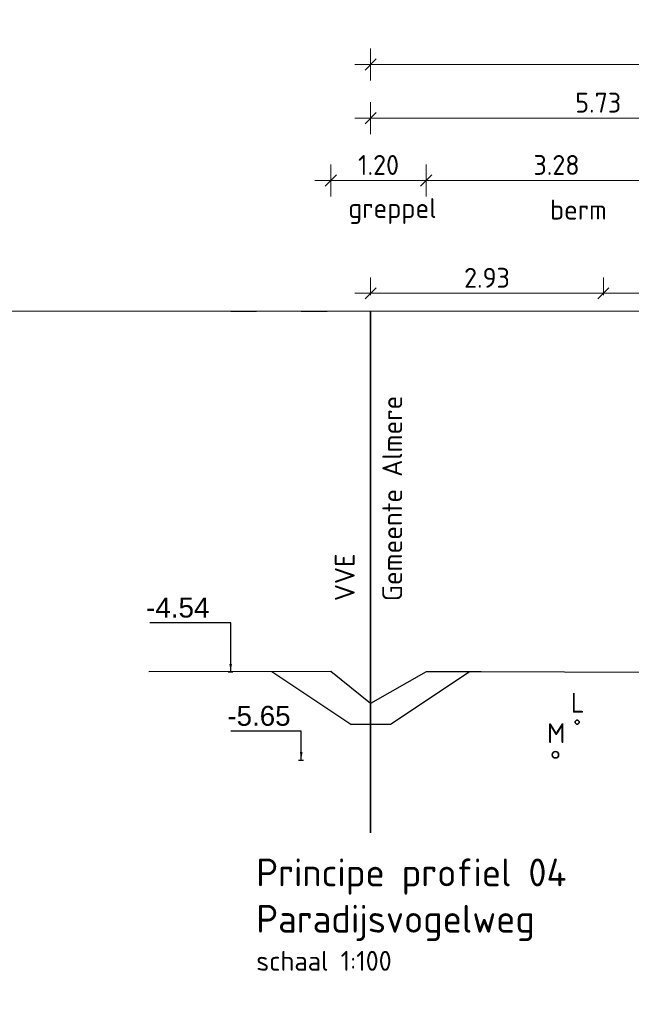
# Model space of a CAD drawing. Header units: metres. Extents: x 149234 to 159511, y 484155 to 486733.
# Tile 49 of 90: x 159204 to 159211, y 484428 to 484440. Entities that reach past the tile are written whole.
import ezdxf

# ---------------------------------------------------------------- set-up
doc = ezdxf.new("R2010")
doc.units = ezdxf.units.M
doc.linetypes.add('AL-NAP_LIJN', pattern=[15.25, 12, -1.5, 0.25, -1.5])
doc.layers.get('0').update_dxf_attribs({"lineweight": 25})
doc.layers.get('Defpoints').update_dxf_attribs({"color": 211, "lineweight": 25})
for name, color, linetype, lineweight in [('N-WE-GR-BOOM-1e-SD', 90, 'Continuous', 25), ('N-WE-KG-GRENS_PERCEEL-G', 150, 'KG-PERCEEL', 35), ('N-WE-VH-KANTVERHARDING-G', 7, 'Continuous', 30), ('X-XX-AL-M', 7, 'Continuous', 18), ('X-XX-AL-NAP-G', 7, 'AL-NAP_LIJN', 18), ('X-XX-AL-PROFIEL-B-G', 7, 'Continuous', 25), ('X-XX-AL-PROFIEL-N-G', 7, 'Continuous', 35), ('X-XX-AL-T25', 7, 'Continuous', 25), ('X-XX-AL-T35', 7, 'Continuous', 35)]:
    doc.layers.add(name, color=color, linetype=linetype, lineweight=lineweight)
doc.styles.add('Civitas Arial', font='arial.ttf')
doc.styles.add('NLCS-ISO-M100-T25', font='NLCS-ISO.ttf')
doc.styles.add('NLCS-ISO-M100-T35', font='NLCS-ISO.ttf')
doc.styles.get("Standard").update_dxf_attribs({"font": 'NLCS-ISO.ttf'})
doc.linetypes.add('KG-PERCEEL', pattern='A,5.5,-2,["P",Standard,S=1.8,R=0,X=-0.5,Y=-0.9],-2,5.5,-2,[5,NLCS.shx,S=0.75,R=0,X=0,Y=0],-2', length=19)
doc.dimstyles.new('Civitas 100 25', dxfattribs={"dimscale": 0.1, "dimtxt": 2.5, "dimasz": 1, "dimexe": 0.18, "dimexo": 0.0625, "dimgap": 1, "dimtad": 1, "dimzin": 0, "dimdsep": 46, "dimtxsty": 'Civitas Arial', "dimblk": 'Civitas-pijlmaat', "dimcen": 0, "dimse1": 1, "dimse2": 1, "dimadec": 0, "dimazin": 0, "dimtfac": 1, "dimtix": 1, "dimtmove": 0, "dimatfit": 0, "dimfxl": 1, "dimtolj": 1, "dimtzin": 0, "dimarcsym": 1})
doc.dimstyles.new('NLCS-M100-T25-SCHRAP-X_L2_H1', dxfattribs={"dimscale": 0.1, "dimtxt": 2.5, "dimasz": 1.4, "dimexe": 2, "dimexo": 2, "dimgap": 0.7, "dimtad": 1, "dimzin": 0, "dimdsep": 46, "dimtxsty": 'NLCS-ISO-M100-T25', "dimblk": 'OBLIQUE', "dimcen": 0, "dimdle": 2, "dimclrd": 256, "dimclre": 256, "dimclrt": 256, "dimadec": 1, "dimazin": 0, "dimtfac": 1, "dimtofl": 0, "dimtmove": 1, "dimatfit": 0, "dimldrblk": 'OBLIQUE', "dimfxl": 2, "dimfxlon": 1, "dimtfill": 1, "dimtfillclr": 254, "dimtolj": 1, "dimtzin": 0, "dimlwd": 18, "dimlwe": 18, "dimarcsym": 0})

# ---------------------------------------------------------------- blocks, each defined once
blk = doc.blocks.new('*D71')
at = {"layer": 'Defpoints', "color": 0, "transparency": 16777216}
for p in [(-0.033, 0), (-0.182, -3.96), (-0.033, -4.54)]:
    blk.add_point(p, dxfattribs=at)
at = {"color": 0, "transparency": 16777216, "insert": (-0.666, -3.733), "char_height": 0.25, "attachment_point": 5, "style": 'Civitas Arial'}
blk.add_mtext('\\A1;-4.54 ', dxfattribs=at)
blk = doc.blocks.new('Civitas-pijlmaat')
blk.add_line((0, 0.52), (0, -0.52))
blk.add_solid([(0, 0), (-1.5, 0.34), (-1.5, -0.34)])
blk = doc.blocks.new('_Oblique')
at = {"color": 0, "linetype": 'ByBlock', "lineweight": -2}
blk.add_line((-0.5, -0.5), (0.5, 0.5), dxfattribs=at)
blk = doc.blocks.new('*D186')
at = {"layer": 'Defpoints', "color": 0, "transparency": 16777216}
for p in [(159234.485, 484439.662), (159208.095, 484436.559), (159234.485, 484436.559)]:
    blk.add_point(p, dxfattribs=at)
at = {"layer": 'X-XX-AL-M', "linetype": 'Continuous', "lineweight": 18, "transparency": 16777216}
for p, q in [((159208.095, 484439.462), (159208.095, 484439.862)), ((159234.485, 484439.462), (159234.485, 484439.862)), ((159207.895, 484439.662), (159234.685, 484439.662))]:
    blk.add_line(p, q, dxfattribs=at)
at = {"layer": 'X-XX-AL-M', "lineweight": 18, "transparency": 16777216, "xscale": 0.14, "yscale": 0.14, "zscale": 0.14, "rotation": 180}
blk.add_blockref('_Oblique', (159208.095, 484439.662), dxfattribs=at)
at = {"layer": 'X-XX-AL-M', "lineweight": 18, "transparency": 16777216, "xscale": 0.14, "yscale": 0.14, "zscale": 0.14}
blk.add_blockref('_Oblique', (159234.485, 484439.662), dxfattribs=at)
at = {"layer": 'X-XX-AL-M', "transparency": 16777216, "insert": (159221.29, 484439.857), "char_height": 0.25, "attachment_point": 5, "style": 'NLCS-ISO-M100-T25', "bg_fill": 3, "box_fill_scale": 1.1, "bg_fill_color": 256, "bg_fill_true_color": 13158600, "bg_fill_transparency": 0}
blk.add_mtext('\\A1;var. 26.39 ', dxfattribs=at)
blk = doc.blocks.new('*D188')
at = {"layer": 'Defpoints', "color": 0, "transparency": 16777216}
for p in [(159208.095, 484438.987), (159213.825, 484437.588), (159208.095, 484436.559)]:
    blk.add_point(p, dxfattribs=at)
at = {"layer": 'X-XX-AL-M', "linetype": 'Continuous', "lineweight": 18, "transparency": 16777216}
for p, q in [((159208.095, 484438.787), (159208.095, 484439.187)), ((159213.825, 484438.787), (159213.825, 484439.187)), ((159214.025, 484438.987), (159207.895, 484438.987))]:
    blk.add_line(p, q, dxfattribs=at)
at = {"layer": 'X-XX-AL-M', "lineweight": 18, "transparency": 16777216, "xscale": 0.14, "yscale": 0.14, "zscale": 0.14, "rotation": 180}
blk.add_blockref('_Oblique', (159208.095, 484438.987), dxfattribs=at)
at = {"layer": 'X-XX-AL-M', "lineweight": 18, "transparency": 16777216, "xscale": 0.14, "yscale": 0.14, "zscale": 0.14}
blk.add_blockref('_Oblique', (159213.825, 484438.987), dxfattribs=at)
at = {"layer": 'X-XX-AL-M', "transparency": 16777216, "insert": (159210.96, 484439.182), "char_height": 0.25, "attachment_point": 5, "style": 'NLCS-ISO-M100-T25', "bg_fill": 3, "box_fill_scale": 1.1, "bg_fill_color": 256, "bg_fill_true_color": 13158600, "bg_fill_transparency": 0}
blk.add_mtext('\\A1;5.73', dxfattribs=at)
blk = doc.blocks.new('*D194')
at = {"layer": 'Defpoints', "color": 0, "transparency": 16777216}
for p in [(159207.595, 484438.203), (159207.595, 484432.023), (159208.795, 484432.021)]:
    blk.add_point(p, dxfattribs=at)
at = {"layer": 'X-XX-AL-M', "linetype": 'Continuous', "lineweight": 18, "transparency": 16777216}
for p, q in [((159207.595, 484438.003), (159207.595, 484438.403)), ((159208.795, 484438.003), (159208.795, 484438.403)), ((159208.995, 484438.203), (159207.395, 484438.203))]:
    blk.add_line(p, q, dxfattribs=at)
at = {"layer": 'X-XX-AL-M', "lineweight": 18, "transparency": 16777216, "xscale": 0.14, "yscale": 0.14, "zscale": 0.14, "rotation": 180}
blk.add_blockref('_Oblique', (159207.595, 484438.203), dxfattribs=at)
at = {"layer": 'X-XX-AL-M', "lineweight": 18, "transparency": 16777216, "xscale": 0.14, "yscale": 0.14, "zscale": 0.14}
blk.add_blockref('_Oblique', (159208.795, 484438.203), dxfattribs=at)
at = {"layer": 'X-XX-AL-M', "transparency": 16777216, "insert": (159208.195, 484438.398), "char_height": 0.25, "attachment_point": 5, "style": 'NLCS-ISO-M100-T25', "bg_fill": 3, "box_fill_scale": 1.1, "bg_fill_color": 256, "bg_fill_true_color": 13158600, "bg_fill_transparency": 0}
blk.add_mtext('\\A1;1.20', dxfattribs=at)
blk = doc.blocks.new('*D196')
at = {"layer": 'Defpoints', "color": 0, "transparency": 16777216}
for p in [(159208.795, 484438.203), (159212.075, 484432.179), (159208.795, 484432.021)]:
    blk.add_point(p, dxfattribs=at)
at = {"layer": 'X-XX-AL-M', "linetype": 'Continuous', "lineweight": 18, "transparency": 16777216}
for p, q in [((159208.795, 484438.003), (159208.795, 484438.403)), ((159212.075, 484438.003), (159212.075, 484438.403)), ((159212.275, 484438.203), (159208.595, 484438.203))]:
    blk.add_line(p, q, dxfattribs=at)
at = {"layer": 'X-XX-AL-M', "lineweight": 18, "transparency": 16777216, "xscale": 0.14, "yscale": 0.14, "zscale": 0.14, "rotation": 180}
blk.add_blockref('_Oblique', (159208.795, 484438.203), dxfattribs=at)
at = {"layer": 'X-XX-AL-M', "lineweight": 18, "transparency": 16777216, "xscale": 0.14, "yscale": 0.14, "zscale": 0.14}
blk.add_blockref('_Oblique', (159212.075, 484438.203), dxfattribs=at)
at = {"layer": 'X-XX-AL-M', "transparency": 16777216, "insert": (159210.435, 484438.398), "char_height": 0.25, "attachment_point": 5, "style": 'NLCS-ISO-M100-T25', "bg_fill": 3, "box_fill_scale": 1.1, "bg_fill_color": 256, "bg_fill_true_color": 13158600, "bg_fill_transparency": 0}
blk.add_mtext('\\A1;3.28', dxfattribs=at)
blk = doc.blocks.new('*D86')
at = {"layer": 'Defpoints', "color": 0, "transparency": 16777216}
for p in [(-0.033, 0), (-0.047, -5.323), (-0.033, -5.65)]:
    blk.add_point(p, dxfattribs=at)
at = {"color": 0, "transparency": 16777216, "insert": (-0.532, -5.095), "char_height": 0.25, "attachment_point": 5, "style": 'Civitas Arial'}
blk.add_mtext('\\A1;-5.65 ', dxfattribs=at)
blk = doc.blocks.new('*D553')
at = {"layer": 'Defpoints', "color": 0, "transparency": 16777216}
for p in [(159211.025, 484436.783), (159211.025, 484436.559), (159218.125, 484436.559)]:
    blk.add_point(p, dxfattribs=at)
at = {"layer": 'N-WE-GR-BOOM-1e-SD', "linetype": 'Continuous', "lineweight": 18, "transparency": 16777216}
for p, q in [((159211.025, 484436.759), (159211.025, 484436.983)), ((159218.125, 484436.759), (159218.125, 484436.983)), ((159218.325, 484436.783), (159210.825, 484436.783))]:
    blk.add_line(p, q, dxfattribs=at)
at = {"layer": 'N-WE-GR-BOOM-1e-SD', "lineweight": 18, "transparency": 16777216, "xscale": 0.14, "yscale": 0.14, "zscale": 0.14, "rotation": 180}
blk.add_blockref('_Oblique', (159211.025, 484436.783), dxfattribs=at)
at = {"layer": 'N-WE-GR-BOOM-1e-SD', "lineweight": 18, "transparency": 16777216, "xscale": 0.14, "yscale": 0.14, "zscale": 0.14}
blk.add_blockref('_Oblique', (159218.125, 484436.783), dxfattribs=at)
at = {"layer": 'N-WE-GR-BOOM-1e-SD', "transparency": 16777216, "insert": (159214.575, 484436.978), "char_height": 0.25, "attachment_point": 5, "style": 'NLCS-ISO-M100-T25', "bg_fill": 3, "box_fill_scale": 1.1, "bg_fill_color": 256, "bg_fill_true_color": 13158600, "bg_fill_transparency": 0}
blk.add_mtext('\\A1;7.10', dxfattribs=at)
blk = doc.blocks.new('*D558')
at = {"layer": 'Defpoints', "color": 0, "transparency": 16777216}
for p in [(159208.095, 484436.783), (159208.095, 484436.559), (159211.025, 484436.559)]:
    blk.add_point(p, dxfattribs=at)
at = {"layer": 'N-WE-GR-BOOM-1e-SD', "linetype": 'Continuous', "lineweight": 18, "transparency": 16777216}
for p, q in [((159208.095, 484436.759), (159208.095, 484436.983)), ((159211.025, 484436.759), (159211.025, 484436.983)), ((159211.225, 484436.783), (159207.895, 484436.783))]:
    blk.add_line(p, q, dxfattribs=at)
at = {"layer": 'N-WE-GR-BOOM-1e-SD', "lineweight": 18, "transparency": 16777216, "xscale": 0.14, "yscale": 0.14, "zscale": 0.14, "rotation": 180}
blk.add_blockref('_Oblique', (159208.095, 484436.783), dxfattribs=at)
at = {"layer": 'N-WE-GR-BOOM-1e-SD', "lineweight": 18, "transparency": 16777216, "xscale": 0.14, "yscale": 0.14, "zscale": 0.14}
blk.add_blockref('_Oblique', (159211.025, 484436.783), dxfattribs=at)
at = {"layer": 'N-WE-GR-BOOM-1e-SD', "transparency": 16777216, "insert": (159209.56, 484436.978), "char_height": 0.25, "attachment_point": 5, "style": 'NLCS-ISO-M100-T25', "bg_fill": 3, "box_fill_scale": 1.1, "bg_fill_color": 256, "bg_fill_true_color": 13158600, "bg_fill_transparency": 0}
blk.add_mtext('\\A1;2.93', dxfattribs=at)
blk = doc.blocks.new('*U70')
blk.add_line((-0.033, -4.54), (0.028, -4.54))
at = {"layer": 'Defpoints', "color": 6}
blk.add_line((0, 0), (0.325, 0), dxfattribs=at)
dim = blk.add_ordinate_dim(feature_location=(-0.033, -4.54), offset=(-0.149, 0.58), dtype=0, origin=(-0.033, 0), text='-<> ', dimstyle='Civitas 100 25')
dim.commit()
dim.dimension.update_dxf_attribs({"geometry": '*D71', "text_midpoint": (-0.666, -3.733)})
blk.add_leader([(0, -4.54), (0, -3.925), (-1.018, -3.925)], dimstyle='Civitas 100 25')
blk = doc.blocks.new('*U85')
blk.add_line((-0.033, -5.65), (0.028, -5.65))
at = {"layer": 'Defpoints', "color": 6}
blk.add_line((0, 0), (0.325, 0), dxfattribs=at)
dim = blk.add_ordinate_dim(feature_location=(-0.033, -5.65), offset=(-0.014, 0.327), dtype=0, origin=(-0.033, 0), text='-<> ', dimstyle='Civitas 100 25')
dim.commit()
dim.dimension.update_dxf_attribs({"geometry": '*D86', "text_midpoint": (-0.532, -5.095)})
blk.add_leader([(0, -5.65), (0, -5.287), (-0.885, -5.287)], dimstyle='Civitas 100 25')

msp = doc.modelspace()

# ---------------------------------------------------------------- linework, layer by layer
at = {"layer": 'N-WE-KG-GRENS_PERCEEL-G'}
msp.add_line((159208.095, 484436.559), (159208.095, 484429.992), dxfattribs=at)
at = {"layer": 'N-WE-VH-KANTVERHARDING-G', "lineweight": 30, "flags": 128}
msp.add_lwpolyline([(159206.851, 484432.022), (159207.845, 484431.359), (159208.345, 484431.359), (159209.335, 484432.02)], dxfattribs=at)
at = {"layer": 'X-XX-AL-NAP-G'}
msp.add_line((159003.28, 484436.559), (159511.076, 484436.559), dxfattribs=at)
at = {"layer": 'X-XX-AL-PROFIEL-B-G', "flags": 128}
msp.add_lwpolyline([(159215.325, 484432.015), (159214.722, 484431.999), (159209.488, 484432.019), (159208.795, 484432.021), (159208.095, 484431.62), (159207.595, 484432.023), (159205.306, 484432.019)], dxfattribs=at)
at = {"layer": 'X-XX-AL-PROFIEL-N-G', "color": 114, "true_color": 0x139b48}
msp.add_circle((159210.695, 484431.386), 0.0261, dxfattribs=at)
at = {"layer": 'X-XX-AL-PROFIEL-N-G', "color": 4, "true_color": 0x00ffff}
msp.add_circle((159210.422, 484430.975), 0.04, dxfattribs=at)

# ---------------------------------------------------------------- block references
at = {"layer": 'X-XX-AL-PROFIEL-B-G'}
msp.add_blockref('*U70', (159206.334, 484436.559), dxfattribs=at)
at = {"layer": 'X-XX-AL-T25'}
msp.add_blockref('*U85', (159207.222, 484436.559), dxfattribs=at)

# ---------------------------------------------------------------- texts
at = {"layer": 'X-XX-AL-M', "style": 'NLCS-ISO-M100-T25'}
msp.add_text('greppel', height=0.25, dxfattribs=at).set_placement((159207.814, 484437.731))
at = {"layer": 'X-XX-AL-PROFIEL-B-G', "style": 'NLCS-ISO-M100-T25'}
for s, p in [('L', (159210.615, 484431.505)), ('M', (159210.316, 484431.123))]:
    msp.add_text(s, height=0.25, dxfattribs=at).set_placement(p)
at = {"layer": 'X-XX-AL-T25', "style": 'NLCS-ISO-M100-T25'}
msp.add_text('berm', height=0.25, dxfattribs=at).set_placement((159210.354, 484437.711))
at = {"layer": 'X-XX-AL-T25', "color": 240, "true_color": 0xed1f24, "style": 'NLCS-ISO-M100-T25'}
for s, p in [('Gemeente Almere', (159208.492, 484432.909)), ('VVE', (159207.895, 484432.909))]:
    msp.add_text(s, height=0.25, rotation=90, dxfattribs=at).set_placement(p)
at = {"layer": 'X-XX-AL-T25', "insert": (159206.656, 484428.507), "char_height": 0.25, "attachment_point": 1, "style": 'NLCS-ISO-M100-T25'}
msp.add_mtext_dynamic_manual_height_columns('schaal 1:100', width=1.87194, gutter_width=1.25, heights=[0], dxfattribs=at)
at = {"layer": 'X-XX-AL-T35', "insert": (159206.656, 484429.67), "char_height": 0.35, "width": 9.70714, "attachment_point": 1, "style": 'NLCS-ISO-M100-T35'}
msp.add_mtext('Principe profiel 04\\PParadijsvogelweg', dxfattribs=at)

# ---------------------------------------------------------------- next in the draw order: dimensions: what is measured, and where the dimension line sits
at = {"layer": 'N-WE-GR-BOOM-1e-SD'}
dim = msp.add_linear_dim(base=(159211.025, 484436.783), p1=(159218.125, 484436.559), p2=(159211.025, 484436.559), dimstyle='NLCS-M100-T25-SCHRAP-X_L2_H1', dxfattribs=at)
dim.commit()
dim.dimension.update_dxf_attribs({"geometry": '*D553', "text_midpoint": (159214.575, 484436.978)})

# ---------------------------------------------------------------- next in the draw order: dimensions: what is measured, and where the dimension line sits
dim = msp.add_linear_dim(base=(159208.095, 484436.783), p1=(159211.025, 484436.559), p2=(159208.095, 484436.559), dimstyle='NLCS-M100-T25-SCHRAP-X_L2_H1', dxfattribs=at)
dim.commit()
dim.dimension.update_dxf_attribs({"geometry": '*D558', "text_midpoint": (159209.56, 484436.978)})

# ---------------------------------------------------------------- next in the draw order: dimensions: what is measured, and where the dimension line sits
at = {"layer": 'X-XX-AL-M'}
dim = msp.add_linear_dim(base=(159234.485, 484439.662), p1=(159208.095, 484436.559), p2=(159234.485, 484436.559), text='var. <> ', dimstyle='NLCS-M100-T25-SCHRAP-X_L2_H1', dxfattribs=at)
dim.commit()
dim.dimension.update_dxf_attribs({"geometry": '*D186', "text_midpoint": (159221.29, 484439.857)})

# ---------------------------------------------------------------- next in the draw order: dimensions: what is measured, and where the dimension line sits
dim = msp.add_linear_dim(base=(159208.095, 484438.987), p1=(159213.825, 484437.588), p2=(159208.095, 484436.559), dimstyle='NLCS-M100-T25-SCHRAP-X_L2_H1', dxfattribs=at)
dim.commit()
dim.dimension.update_dxf_attribs({"geometry": '*D188', "text_midpoint": (159210.96, 484439.182)})

# ---------------------------------------------------------------- next in the draw order: dimensions: what is measured, and where the dimension line sits
dim = msp.add_linear_dim(base=(159207.595, 484438.203), p1=(159208.795, 484432.021), p2=(159207.595, 484432.023), dimstyle='NLCS-M100-T25-SCHRAP-X_L2_H1', dxfattribs=at)
dim.commit()
dim.dimension.update_dxf_attribs({"geometry": '*D194', "text_midpoint": (159208.195, 484438.398)})

# ---------------------------------------------------------------- next in the draw order: dimensions: what is measured, and where the dimension line sits
dim = msp.add_linear_dim(base=(159208.795, 484438.203), p1=(159212.075, 484432.179), p2=(159208.795, 484432.021), dimstyle='NLCS-M100-T25-SCHRAP-X_L2_H1', dxfattribs=at)
dim.commit()
dim.dimension.update_dxf_attribs({"geometry": '*D196', "text_midpoint": (159210.435, 484438.398)})

doc.saveas('drawing.dxf')
